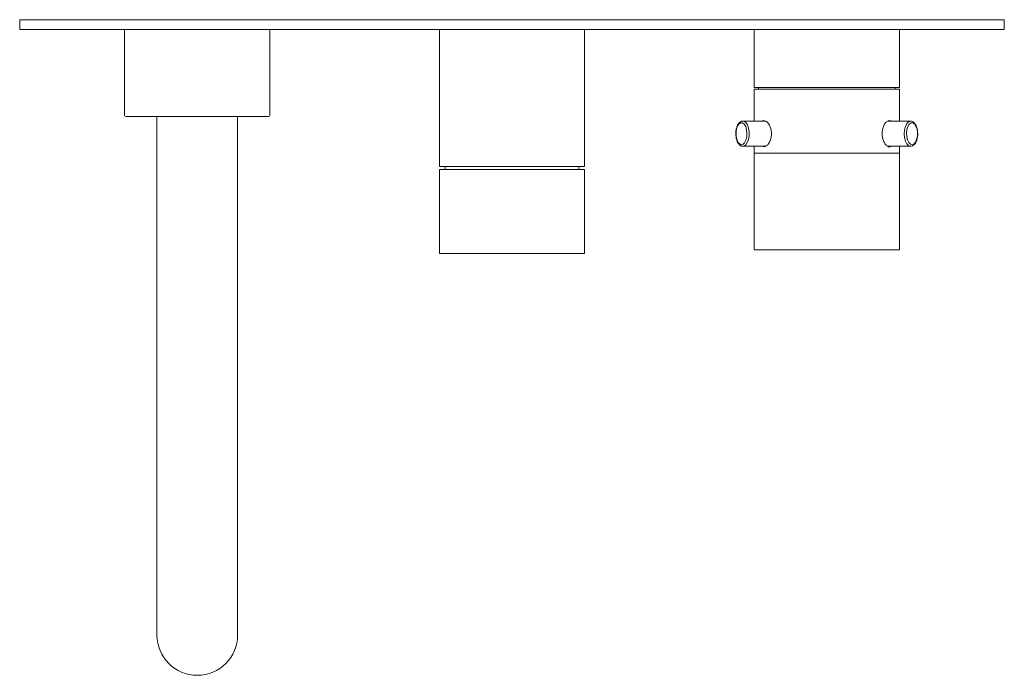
# Model space of a CAD drawing. Header units: millimetres. Extents: x 4188.643 to 4188.948, y 1705.519 to 1705.722.
import ezdxf

# ---------------------------------------------------------------- set-up
doc = ezdxf.new("R2010")
doc.units = ezdxf.units.MM
doc.layers.add('SANINDUSA', color=3, linetype='Continuous')

msp = doc.modelspace()

# ---------------------------------------------------------------- linework, layer by layer
at = {"layer": 'SANINDUSA', "linetype": 'Continuous', "lineweight": 15}
for p, q in [((4188.64346, 1705.71937), (4188.64346, 1705.72237)), ((4188.94846, 1705.72237), (4188.64346, 1705.72237)), ((4188.94846, 1705.72237), (4188.94846, 1705.71937)), ((4188.64346, 1705.71937), (4188.94846, 1705.71937)), ((4188.67596, 1705.71937), (4188.67596, 1705.69262)), ((4188.72096, 1705.69262), (4188.72096, 1705.71937)), ((4188.77346, 1705.71937), (4188.77346, 1705.67687)), ((4188.81846, 1705.67687), (4188.81846, 1705.71937)), ((4188.87096, 1705.71937), (4188.87096, 1705.70137)), ((4188.91596, 1705.70137), (4188.91596, 1705.71937)), ((4188.89044, 1705.70137), (4188.87096, 1705.70137)), ((4188.87096, 1705.70087), (4188.87096, 1705.69097)), ((4188.87096, 1705.70087), (4188.89346, 1705.70087)), ((4188.87231, 1705.70137), (4188.87231, 1705.70087)), ((4188.91596, 1705.70137), (4188.89044, 1705.70137)), ((4188.89346, 1705.70087), (4188.91596, 1705.70087)), ((4188.91461, 1705.70087), (4188.91461, 1705.70137)), ((4188.91596, 1705.69097), (4188.91596, 1705.70087)), ((4188.67621, 1705.69237), (4188.72071, 1705.69237)), ((4188.68596, 1705.69237), (4188.68596, 1705.58937)), ((4188.71096, 1705.58937), (4188.71096, 1705.69237)), ((4188.87444, 1705.69097), (4188.86748, 1705.69097)), ((4188.91944, 1705.69097), (4188.91241, 1705.69097)), ((4188.86748, 1705.68317), (4188.87443, 1705.68317)), ((4188.87096, 1705.68317), (4188.87096, 1705.68107)), ((4188.91246, 1705.68317), (4188.91944, 1705.68317)), ((4188.91596, 1705.68107), (4188.91596, 1705.68317)), ((4188.87096, 1705.68107), (4188.87096, 1705.65107)), ((4188.91596, 1705.68107), (4188.87096, 1705.68107)), ((4188.91596, 1705.65107), (4188.91596, 1705.68107)), ((4188.77346, 1705.67687), (4188.79596, 1705.67687)), ((4188.77346, 1705.676), (4188.77346, 1705.65)), ((4188.81846, 1705.676), (4188.77346, 1705.676)), ((4188.77521, 1705.67687), (4188.77521, 1705.676)), ((4188.79596, 1705.67687), (4188.81846, 1705.67687)), ((4188.81671, 1705.676), (4188.81671, 1705.67687)), ((4188.81846, 1705.65), (4188.81846, 1705.676)), ((4188.77346, 1705.65), (4188.81846, 1705.65)), ((4188.91596, 1705.65107), (4188.87096, 1705.65107)), ((4188.68596, 1705.58937), (4188.68596, 1705.53187)), ((4188.71096, 1705.53187), (4188.71096, 1705.58937))]:
    msp.add_line(p, q, dxfattribs=at)
at = {"layer": 'SANINDUSA', "linetype": 'Continuous', "lineweight": 15, "flags": 128}
for points in [[(4188.86585, 1705.68948), (4188.86552, 1705.68858), (4188.86536, 1705.68751), (4188.86538, 1705.68639), (4188.86558, 1705.68534), (4188.86594, 1705.68448), (4188.86642, 1705.68391), (4188.86697, 1705.68367), (4188.86752, 1705.68381), (4188.86803, 1705.68429), (4188.86842, 1705.68508), (4188.86867, 1705.68608), (4188.86874, 1705.68719), (4188.86863, 1705.68829), (4188.86835, 1705.68925), (4188.86792, 1705.68998), (4188.8674, 1705.69039), (4188.86684, 1705.69044), (4188.86631, 1705.69013), (4188.86585, 1705.68948)], [(4188.86747, 1705.69097), (4188.86779, 1705.69092), (4188.86837, 1705.69054), (4188.86886, 1705.68981), (4188.86922, 1705.68882), (4188.86941, 1705.68766), (4188.8694, 1705.68644), (4188.86921, 1705.68528), (4188.86885, 1705.6843), (4188.86836, 1705.68359), (4188.86778, 1705.68321), (4188.86746, 1705.68317)], [(4188.91884, 1705.68336), (4188.9183, 1705.68391), (4188.91787, 1705.68477), (4188.91759, 1705.68585), (4188.91749, 1705.68706), (4188.91758, 1705.68826), (4188.91786, 1705.68935), (4188.91829, 1705.69022), (4188.91883, 1705.69077), (4188.91944, 1705.69097), (4188.91945, 1705.69097)], [(4188.91935, 1705.68383), (4188.91991, 1705.68367), (4188.92046, 1705.68388), (4188.92094, 1705.68443), (4188.92131, 1705.68526), (4188.92153, 1705.6863), (4188.92156, 1705.68742), (4188.92142, 1705.68849), (4188.9211, 1705.68942), (4188.92065, 1705.69009), (4188.92012, 1705.69043), (4188.91956, 1705.69041), (4188.91904, 1705.69003), (4188.9186, 1705.68932), (4188.9183, 1705.68837), (4188.91818, 1705.68728), (4188.91823, 1705.68617), (4188.91847, 1705.68515), (4188.91886, 1705.68435), (4188.91935, 1705.68383)], [(4188.91946, 1705.68317), (4188.91945, 1705.68317), (4188.91884, 1705.68336)]]:
    msp.add_lwpolyline(points, dxfattribs=at)
at = {"layer": 'SANINDUSA', "linetype": 'Continuous', "lineweight": 15}
for start, end in [(180, 270), (270, 0)]:
    msp.add_arc((4188.69846, 1705.53187), 0.0125, start, end, dxfattribs=at)
for points, knots in [([(4188.87349, 1705.69097), (4188.8735, 1705.69098), (4188.8737, 1705.69118), (4188.8742, 1705.69114), (4188.8749, 1705.69081), (4188.87557, 1705.69002), (4188.87609, 1705.6889), (4188.87635, 1705.68757), (4188.87631, 1705.6862), (4188.87597, 1705.68493), (4188.87541, 1705.68388), (4188.87472, 1705.68321), (4188.87405, 1705.68293), (4188.87369, 1705.6831), (4188.87354, 1705.68317)], [0, 0, 0, 0, 0.007988, 0.1004731, 0.1918999, 0.2838184, 0.3770329, 0.4703692, 0.5624054, 0.6537624, 0.7461031, 0.839565, 0.9325514, 1, 1, 1, 1]), ([(4188.9106, 1705.68707), (4188.91063, 1705.68752), (4188.91069, 1705.68842), (4188.91113, 1705.68963), (4188.91175, 1705.69056), (4188.91247, 1705.69107), (4188.91304, 1705.6912), (4188.9133, 1705.69102), (4188.91337, 1705.69097)], [0, 0, 0, 0, 0.185929, 0.371785, 0.559544, 0.748591, 0.935595, 1, 1, 1, 1]), ([(4188.86584, 1705.68971), (4188.86577, 1705.68956), (4188.86557, 1705.68912), (4188.86536, 1705.68827), (4188.86526, 1705.68748), (4188.86528, 1705.68707), (4188.86529, 1705.68703)], [0, 0, 0, 0, 0.199893, 0.579303, 0.955937, 1, 1, 1, 1]), ([(4188.86747, 1705.69095), (4188.86743, 1705.69095), (4188.86718, 1705.691), (4188.86672, 1705.69078), (4188.86621, 1705.69036), (4188.86596, 1705.68992), (4188.86584, 1705.68971)], [0, 0, 0, 0, 0.0545477, 0.3769119, 0.6979418, 1, 1, 1, 1]), ([(4188.92161, 1705.68751), (4188.9216, 1705.68764), (4188.92159, 1705.68815), (4188.9214, 1705.68898), (4188.92103, 1705.68989), (4188.92053, 1705.69054), (4188.91998, 1705.69092), (4188.91961, 1705.69094), (4188.91945, 1705.69094)], [0, 0, 0, 0, 0.076113, 0.279656, 0.485686, 0.696688, 0.874208, 1, 1, 1, 1]), ([(4188.86529, 1705.68703), (4188.8653, 1705.6867), (4188.86532, 1705.68601), (4188.86556, 1705.68501), (4188.86595, 1705.68413), (4188.86647, 1705.68352), (4188.86701, 1705.68319), (4188.86734, 1705.6832), (4188.86745, 1705.6832)], [0, 0, 0, 0, 0.167377, 0.357943, 0.55116, 0.749304, 0.912964, 1, 1, 1, 1]), ([(4188.91336, 1705.68317), (4188.91323, 1705.6831), (4188.9129, 1705.68293), (4188.91228, 1705.68316), (4188.91158, 1705.68379), (4188.911, 1705.68479), (4188.91066, 1705.68595), (4188.91062, 1705.68674), (4188.9106, 1705.68707)], [0, 0, 0, 0, 0.1134527, 0.2993919, 0.4850759, 0.673242, 0.8628974, 1, 1, 1, 1]), ([(4188.91946, 1705.68321), (4188.91955, 1705.6832), (4188.91985, 1705.68317), (4188.92034, 1705.68345), (4188.92085, 1705.68397), (4188.92126, 1705.68474), (4188.92154, 1705.68571), (4188.92166, 1705.68668), (4188.92162, 1705.68728), (4188.92161, 1705.68751)], [0, 0, 0, 0, 0.060734, 0.21301, 0.368095, 0.53846, 0.715259, 0.890784, 1, 1, 1, 1])]:
    msp.add_open_spline(points, degree=3, knots=knots, dxfattribs=at)

doc.saveas('drawing.dxf')
